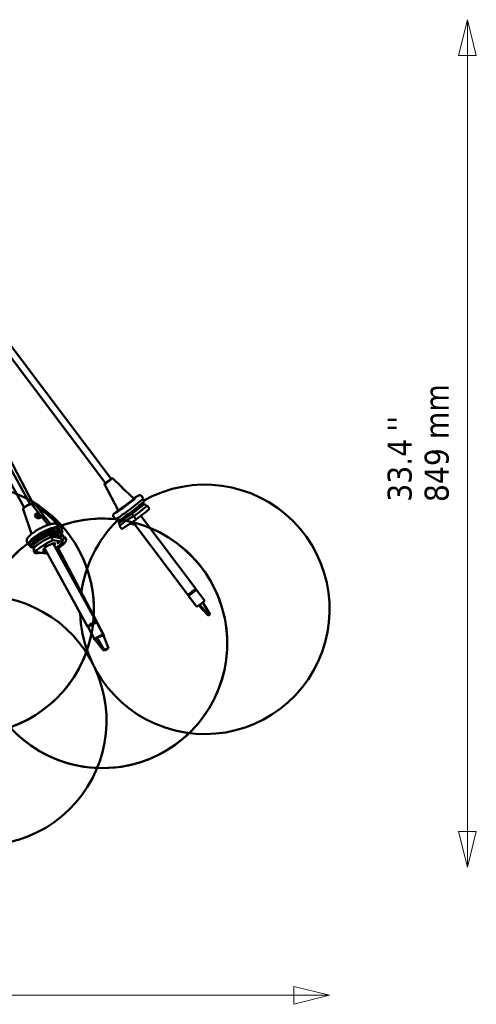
# Model space of a CAD drawing. Header units: millimetres. Extents: x 224 to 3432, y 73 to 2441.
# Tile 17 of 27: x 2399 to 2857, y 73 to 1059. Entities that reach past the tile are written whole.
import ezdxf

# ---------------------------------------------------------------- set-up
doc = ezdxf.new("R2010")
doc.units = ezdxf.units.MM
doc.header["$LTSCALE"] = 12
for name, color, linetype, lineweight in [('Symbol (ISO)', 7, 'Continuous', 50), ('Widoczne (ISO)', 7, 'Continuous', 50), ('Wymiar (ISO)', 7, 'Continuous', 18)]:
    doc.layers.add(name, color=color, linetype=linetype, lineweight=lineweight)
doc.styles.add('Tekst notatki (ISO)', font='tahoma.ttf')

msp = doc.modelspace()

# ---------------------------------------------------------------- linework, layer by layer
at = {"layer": 'Widoczne (ISO)'}
for p, q in [((2170.36, 994.44), (2403.36, 570.26)), ((2177.42, 996.13), (2409.49, 573.63)), ((2184.52, 994.02), (2484.99, 594.91)), ((2191.7, 996.13), (2490.59, 599.12)), ((2210.42, 959.63), (2413.28, 572.89)), ((2484.03, 594.2), (2483.93, 593.76)), ((2483.93, 593.75), (2497.55, 567.6)), ((2491.53, 599.85), (2491.99, 599.82)), ((2492, 599.82), (2500.68, 591.56)), ((2504.89, 587.56), (2513.36, 579.51)), ((2522.8, 579.61), (2521, 582)), ((2410.56, 573.73), (2410.98, 573.66)), ((2411.33, 573.49), (2427.61, 553.06)), ((2413.87, 573.72), (2414.28, 573.65)), ((2414.75, 573.42), (2421.71, 564.36)), ((2509.69, 575.54), (2509.7, 575.53)), ((2510.69, 576.31), (2511.32, 576.81)), ((2511.01, 576.59), (2511.22, 576.75)), ((2511.67, 577.05), (2511.26, 576.71)), ((2511.26, 576.71), (2511.56, 576.97)), ((2511.36, 576.87), (2511.3, 576.83)), ((2511.37, 576.87), (2511.38, 576.85)), ((2511.39, 576.9), (2511.42, 576.92)), ((2511.53, 577.01), (2511.56, 576.97)), ((2511.83, 577.26), (2511.85, 577.26)), ((2511.97, 577.23), (2511.87, 577.2)), ((2512.05, 577.41), (2512.46, 577.75)), ((2512.46, 577.75), (2512.16, 577.49)), ((2512.19, 577.45), (2512.22, 577.41)), ((2512.2, 577.4), (2512.2, 577.4)), ((2512.52, 577.65), (2512.21, 577.46)), ((2512.99, 578.04), (2512.3, 577.54)), ((2512.35, 577.59), (2512.36, 577.58)), ((2512.36, 577.59), (2512.99, 578.04)), ((2513.03, 578.15), (2512.39, 577.65)), ((2513.2, 578.25), (2512.5, 577.71)), ((2513.67, 579.11), (2513.37, 579.5)), ((2513.65, 578.95), (2513.67, 579.09)), ((2514.06, 578.88), (2514.09, 578.83)), ((2518.76, 570.56), (2524.1, 574.18)), ((2522.15, 578.81), (2523.81, 576.61)), ((2524.1, 574.18), (2525.83, 571.88)), ((2529.07, 569.14), (2526.67, 572.34)), ((2402.49, 568.63), (2411, 543.93)), ((2402.7, 569.41), (2402.53, 569.02)), ((2414.96, 561.66), (2418.65, 562.81)), ((2495.56, 565.21), (2495.59, 565.16)), ((2496.41, 565.86), (2497.12, 566.39)), ((2496.49, 565.89), (2497.17, 566.41)), ((2496.72, 566.14), (2497.36, 566.6)), ((2497.29, 566.53), (2496.72, 566.14)), ((2497.49, 566.64), (2496.99, 566.23)), ((2496.99, 566.23), (2497.39, 566.57)), ((2497.27, 566.58), (2497.48, 566.7)), ((2497.29, 566.53), (2497.31, 566.51)), ((2497.49, 566.7), (2497.53, 566.67)), ((2497.85, 567.2), (2497.55, 567.6)), ((2497.66, 566.71), (2497.67, 566.76)), ((2497.67, 566.76), (2497.69, 566.73)), ((2497.84, 567.02), (2497.84, 566.97)), ((2497.84, 566.97), (2497.89, 566.88)), ((2498.01, 567.17), (2497.87, 567.19)), ((2498.01, 567.03), (2498.03, 566.99)), ((2498.02, 567.09), (2498.17, 567.22)), ((2498.23, 567.15), (2498.02, 567.03)), ((2498.2, 567.23), (2498.12, 567.16)), ((2498.56, 567.43), (2498.14, 567.13)), ((2498.21, 567.2), (2498.52, 567.41)), ((2498.21, 567.2), (2498.22, 567.19)), ((2511.41, 563.93), (2502.99, 558.24)), ((2505.81, 562.27), (2506.33, 561.58)), ((2511.41, 563.93), (2513.13, 561.64)), ((2515.67, 569.68), (2516.69, 568.32)), ((2515.9, 567.99), (2515.91, 567.98)), ((2518.02, 571.53), (2519.07, 570.15)), ((2417.92, 562.09), (2414.93, 561.16)), ((2419.11, 561.96), (2415.43, 560.81)), ((2423.1, 561.59), (2423.53, 560.94)), ((2425.2, 559.82), (2429.88, 553.73)), ((2438.47, 549.95), (2437.07, 552.5)), ((2494.84, 558.55), (2493.04, 560.95)), ((2495.79, 558.96), (2497.44, 556.76)), ((2502.74, 558.08), (2498.1, 554.94)), ((2498.1, 554.94), (2499.82, 552.64)), ((2515.77, 558.41), (2501.54, 548.79)), ((2501.59, 559.28), (2502.56, 557.98)), ((2504.04, 561), (2504.96, 559.79)), ((2507.04, 561.48), (2506.35, 561.57)), ((2507.92, 561.97), (2507.97, 561.9)), ((2512.34, 556.09), (2567.42, 482.93)), ((2513.37, 561.61), (2515.77, 558.41)), ((2520.43, 561.97), (2575.41, 488.95)), ((2429.01, 543.24), (2430.29, 540.93)), ((2435.54, 542.17), (2429.01, 543.24)), ((2429.92, 543.09), (2431.8, 544.22)), ((2429.94, 543.1), (2429.94, 543.09)), ((2433.34, 543.41), (2432.19, 542.72)), ((2434.99, 543.82), (2436.71, 540.68)), ((2437.59, 549.47), (2438.99, 546.92)), ((2441.28, 549.66), (2439.94, 552.21)), ((2440.51, 543.11), (2441.84, 543.24)), ((2441.16, 547.74), (2441.73, 546.64)), ((2441.84, 543.24), (2443.12, 540.8)), ((2501.54, 548.79), (2499.14, 551.99)), ((2407.79, 533.1), (2406.39, 535.65)), ((2408.67, 533.58), (2410.07, 531.03)), ((2417.77, 538.16), (2418.22, 537.33)), ((2420.07, 539.4), (2420.42, 538.76)), ((2422.7, 540.84), (2423.01, 540.28)), ((2432.35, 537.61), (2430.48, 541.01)), ((2442.53, 535.93), (2432.35, 537.61)), ((2432.72, 534.45), (2476.13, 455.43)), ((2438.53, 541.67), (2435.93, 542.1)), ((2438.53, 541.67), (2439.63, 539.67)), ((2440.66, 539.33), (2442.53, 535.93)), ((2445.83, 537.61), (2444.05, 541.01)), ((2412.18, 532.25), (2413.38, 530.07)), ((2412.73, 530.3), (2413.04, 529.71)), ((2412.85, 529.49), (2414.72, 526.09)), ((2414.78, 524.41), (2413, 527.81)), ((2414.72, 526.09), (2424.89, 524.41)), ((2421.07, 525.04), (2414.78, 524.41)), ((2423.89, 529.76), (2467.36, 450.62)), ((2437.67, 529.63), (2476.64, 455.35)), ((2569.13, 484.01), (2569.7, 483.24)), ((2569.7, 483.24), (2571.81, 484.77)), ((2571.81, 484.77), (2571.23, 485.54)), ((2573.93, 487.62), (2574.5, 486.86)), ((2574.5, 486.86), (2575.41, 487.67)), ((2575.41, 487.67), (2574.86, 488.4)), ((2575.41, 487.7), (2574.88, 488.41)), ((2576.01, 488.15), (2584.42, 476.97)), ((2568.02, 482.13), (2576.43, 470.96)), ((2568.62, 482.59), (2568.09, 483.3)), ((2589.83, 463.38), (2582.61, 475.38)), ((2587.86, 462.2), (2578.49, 472.29)), ((2588.64, 462.48), (2579.45, 472.98)), ((2473.08, 454.8), (2470.54, 453.52)), ((2471.79, 454.24), (2471.83, 454.17)), ((2473.44, 454.13), (2473.08, 454.8)), ((2473.86, 455.07), (2473.85, 455.08)), ((2474.01, 455.13), (2474.02, 455.11)), ((2474.4, 455.22), (2474.41, 455.2)), ((2475.3, 455.21), (2475.54, 454.77)), ((2476.6, 454.58), (2483.13, 442.68)), ((2477.08, 454.5), (2483.32, 442.6)), ((2588, 462.25), (2587.86, 462.2)), ((2588.5, 462.43), (2588, 462.25)), ((2588.64, 462.48), (2588.5, 462.43)), ((2589.83, 463.38), (2588.64, 462.48)), ((2467.83, 449.77), (2474.37, 437.87)), ((2468.23, 451.66), (2468.19, 450.84)), ((2468.19, 450.84), (2468.23, 450.76)), ((2468.54, 451.09), (2468.23, 451.66)), ((2468.46, 451.96), (2468.47, 451.94)), ((2468.48, 451.95), (2468.47, 451.97)), ((2470.54, 453.52), (2470.91, 452.84)), ((2470.76, 453.68), (2470.78, 453.65)), ((2482.7, 427.36), (2474.39, 438.31)), ((2476.35, 440.22), (2478.33, 440.82)), ((2483.44, 428.08), (2476.35, 440.22)), ((2478.33, 440.82), (2481.13, 441.65)), ((2481.13, 441.65), (2483.1, 442.24)), ((2487.86, 429.4), (2483.1, 442.24)), ((2483.44, 428.08), (2482.7, 427.36)), ((2482.7, 427.36), (2483.51, 427.6)), ((2484.25, 428.32), (2483.44, 428.08)), ((2483.51, 427.6), (2486.32, 428.44)), ((2487.05, 429.16), (2484.25, 428.32)), ((2484.83, 427.6), (2484.57, 427.92)), ((2485.03, 427.36), (2484.66, 427.94)), ((2485.03, 427.36), (2484.83, 427.6)), ((2486.35, 428.08), (2485.03, 427.36)), ((2486.35, 428.08), (2486.21, 428.41)), ((2486.32, 428.44), (2487.13, 428.68)), ((2487.86, 429.4), (2487.05, 429.16)), ((2487.13, 428.68), (2487.86, 429.4))]:
    msp.add_line(p, q, dxfattribs=at)
for centre in [(2348.39, 468.38), (2482.01, 434.33)]:
    msp.add_circle(centre, 125, dxfattribs=at)
for centre, radius, start, end in [((2584.64, 468.38), 125, 181.7418, 119.38925), ((2348.39, 468.38), 125, 357.01051, 59.67113), ((2348.39, 468.38), 123, 44.24746, 56.07306), ((2482.01, 434.33), 125, 84.15307, 109.63182), ((2584.64, 468.38), 125, 134.55961, 172.9446), ((2482.01, 434.33), 125, 83.52494, 83.95703), ((2482.01, 434.33), 125, 81.09573, 81.82732), ((2482.01, 434.33), 123, 74.56471, 77.06428), ((2482.01, 434.33), 125, 75.73996, 76.215), ((2482.01, 434.33), 125, 126.82724, 67.68985), ((2361.01, 356.96), 125, 172.81728, 95.80897), ((2348.39, 468.38), 125, 212.5061, 348.75897)]:
    msp.add_arc(centre, radius, start, end, dxfattribs=at)
for centre, major_axis, ratio, start_param, end_param in [((2487.79, 597.02), (3.75, 2.83), 0.041384, 2.410853, 7.013925), ((2487.97, 596.78), (-4.03, -3.04), 0.041384, 6.234271, 9.473692), ((2487.79, 597.02), (-3.16, -2.38), 0.041384, 5.801199, 9.906764), ((2487.79, 597.02), (2.8, 2.11), 0.041384, 3.141593, 6.283185), ((2487.97, 596.78), (2.92, 2.2), 0.041384, 1.250224, 1.891369), ((2502.33, 589.24), (-1.51, 1.99), 0.100565, 4.87214, 5.869337), ((2406.93, 571.02), (-4.43, -2.43), 0.245211, 3.183761, 6.241017), ((2406.8, 571.27), (4.12, 2.26), 0.245211, 0.303201, 2.838391), ((2410.18, 571.27), (3.1, 1.63), 0.281603, 5.491688, 6.283185), ((2410.18, 571.27), (3.5, 1.83), 0.281603, 5.394707, 6.765172), ((2410.18, 571.27), (4.16, 2.18), 0.281603, 5.283058, 7.013925), ((2410.31, 571.02), (4.47, 2.35), 0.281603, 5.256344, 6.636961), ((2410.32, 571.01), (3.23, 1.7), 0.281603, 6.116908, 6.570867), ((2508.82, 569.08), (-13.98, -10.53), 0.041384, 0, 3.141593), ((2510.63, 566.69), (13.18, 9.92), 0.041384, 3.141593, 6.283185), ((2505.46, 573.55), (7.91, 5.95), 0.041384, 3.134689, 6.290089), ((2505.76, 573.15), (7.91, 5.95), 0.041384, 3.141593, 6.283185), ((2505.82, 573.07), (-7.83, -5.89), 0.041384, 0.041432, 3.100161), ((2511.23, 565.88), (-11.58, -8.72), 0.041384, 5.649407, 10.283123), ((2511.86, 577.23), (2.52, 1.89), 0.041384, 3.540612, 7.429072), ((2511.86, 577.23), (2.2, 1.65), 0.041384, 3.527476, 7.442207), ((2511.2, 576.74), (0.17, 0.128), 0.041384, 4.822186, 6.449134), ((2511.4, 576.85), (0.17, 0.128), 0.041384, 0.368941, 1.995889), ((2511.1, 564.56), (13.18, 9.92), 0.041384, 4.704491, 6.084041), ((2511.36, 576.88), (0.17, 0.128), 0.041384, 5.08133, 6.261628), ((2511.22, 577.04), (-0.121, 0.336), 0.475261, 4.068395, 4.196264), ((2511.3, 577.03), (-0.351, 0.161), 0.194938, 3.935865, 3.977203), ((2511.7, 577.07), (0.17, 0.128), 0.041384, 0.109797, 1.736745), ((2512.02, 577.39), (-0.17, -0.128), 0.041384, 0.109797, 1.736745), ((2511.86, 577.23), (1.34, 1.01), 0.041184, 4.763214, 5.198665), ((2511.91, 577.57), (0.342, -0.167), 0.265243, 5.249249, 5.68673), ((2512.32, 577.61), (-0.17, -0.128), 0.041384, 0.368941, 1.995889), ((2512.17, 577.76), (-0.052, 0.378), 0.178245, 2.343054, 2.762947), ((2512.36, 577.58), (-0.17, -0.128), 0.041384, 5.08133, 6.708278), ((2512.52, 577.72), (-0.17, -0.128), 0.041384, 4.822186, 6.449134), ((2512.39, 577.87), (0.099, -0.351), 0.415102, 5.511293, 5.537364), ((2512.9, 562.16), (13.98, 10.53), 0.041384, 4.71455, 6.073981), ((2417.04, 561.81), (-1.78, 1.75), 0.749435, 4.534345, 7.273222), ((2423.01, 561.81), (-1.18, 2.2), 0.027764, 4.628169, 5.835002), ((2497.75, 566.87), (-2.52, -1.89), 0.041384, 4.602471, 8.47627), ((2497.75, 566.87), (-2.2, -1.65), 0.041384, 4.580248, 8.489405), ((2497.12, 566.41), (0.17, 0.128), 0.041384, 4.673208, 6.300156), ((2497.22, 566.44), (0.17, 0.128), 0.041384, 0.219963, 1.846911), ((2497.32, 566.58), (0.17, 0.128), 0.041384, 4.932352, 6.5593), ((2497.19, 566.73), (-0.101, 0.35), 0.421878, 4.065996, 4.207885), ((2497.12, 566.62), (-0.343, 0.167), 0.257783, 3.914618, 3.949087), ((2497.5, 566.63), (0.17, 0.128), 0.041384, 6.244004, 7.870952), ((2497.75, 566.86), (1.34, 1.01), 0.041228, 4.613594, 5.04897), ((2498.01, 567.1), (-0.17, -0.128), 0.041384, 6.244004, 7.870952), ((2498.18, 567.15), (-0.17, -0.128), 0.041384, 4.932352, 6.5593), ((2497.9, 567.27), (0.331, -0.175), 0.327321, 5.22858, 5.408393), ((2498.28, 567.29), (-0.17, -0.128), 0.041384, 0.219963, 1.414612), ((2498.14, 567.44), (-0.057, 0.371), 0.244318, 2.372378, 2.532811), ((2498.38, 567.32), (-0.17, -0.128), 0.041384, 4.80679, 6.300156), ((2498.25, 567.47), (0.083, -0.362), 0.356074, 5.505935, 5.534225), ((2511.1, 564.56), (5.59, 4.21), 0.041384, 2.430698, 6.004717), ((2511.53, 565.49), (-5.19, -3.91), 0.041384, 0, 2.682823), ((2511.83, 565.09), (-4.79, -3.61), 0.041384, 0.041432, 2.901495), ((2516.07, 567.91), (-1.2, -0.9), 0.041384, 4.194203, 8.525367), ((2515.31, 558.97), (13.98, 10.53), 0.041384, 4.71455, 6.073981), ((2417.04, 561.81), (-1.78, 1.75), 0.749435, 1.392752, 1.785872), ((2417.04, 561.81), (1.78, -1.75), 0.749435, 0.596916, 0.990036), ((2511.1, 564.56), (-13.18, -9.92), 0.041384, 5.423896, 6.084041), ((2503.64, 558.86), (-1.2, -0.9), 0.041384, 5.902911, 6.663459), ((2504.78, 557.53), (-1.2, -0.9), 0.041384, 0.523742, 0.840011), ((2511.1, 564.56), (13.18, 9.92), 0.041384, 1.916911, 2.061399), ((2423.13, 541.53), (-15.34, -8.43), 0.245211, 2.8019, 6.622878), ((2423.13, 541.53), (14.46, 7.94), 0.245211, 0, 3.141593), ((2424.53, 538.98), (14.46, 7.94), 0.245211, 5.495797, 9.974884), ((2425.35, 536.96), (-14.46, -7.94), 0.245211, 4.325173, 5.704723), ((2425.01, 538.12), (-12.7, -6.98), 0.245211, 2.528261, 5.94842), ((2432.57, 543.82), (2.63, 1.44), 0.245211, 4.873178, 8.014771), ((2425.78, 541.53), (15.5, 8.13), 0.281603, 5.392649, 6.283185), ((2427.12, 538.98), (14.61, 7.66), 0.281603, 5.472119, 6.283185), ((2427.19, 536.96), (14.61, 7.66), 0.281603, 5.551103, 6.012157), ((2512.9, 562.16), (-13.98, -10.53), 0.041384, 5.953511, 6.073981), ((2426.75, 534.41), (15.34, 8.43), 0.245211, 1.19364, 2.55307), ((2428.62, 531.01), (15.34, 8.43), 0.245211, 1.19364, 2.55307), ((2418.4, 537.67), (-2.63, -1.44), 0.245211, 3.840464, 6.938865), ((2428.62, 531.01), (-5.92, -3.25), 0.245211, 2.461971, 7.073431), ((2428.62, 531.01), (-15.34, -8.43), 0.245211, 1.875502, 2.55307), ((2430.31, 531.01), (15.5, 8.13), 0.281603, 4.935208, 6.002097), ((2435.4, 539.96), (1.31, 0.72), 0.245211, 6.23125, 6.940238), ((2427.57, 538.12), (12.83, 6.73), 0.281603, 5.614123, 5.756358), ((2428.52, 534.41), (15.5, 8.13), 0.281603, 5.555835, 6.002097), ((2425.01, 538.12), (-12.7, -6.98), 0.245211, 6.040404, 6.525967), ((2428.52, 534.41), (-15.5, -8.13), 0.281603, 5.887082, 6.002097), ((2428.62, 531.01), (-15.34, -8.43), 0.245211, 1.19364, 1.295933), ((2571.42, 485.94), (3.99, 3.01), 0.041384, 3.141593, 6.283185), ((2572.02, 485.14), (-3.99, -3.01), 0.041384, 5.728374, 9.979589), ((2572.02, 485.14), (-3.4, -2.56), 0.041384, 1.479828, 2.361222), ((2572.02, 485.14), (3.4, 2.56), 0.041384, 6.192217, 6.283185), ((2572.02, 485.14), (-3.4, -2.56), 0.041384, 0, 0.790426), ((2580.43, 473.97), (-3.99, -3.01), 0.041384, 1.29268, 2.115714), ((2580.43, 473.97), (3.99, 3.01), 0.041384, 5.257307, 6.283185), ((2580.43, 473.97), (-3.99, -3.01), 0.041384, 0, 1.29268), ((2471.75, 453.02), (4.38, 2.41), 0.245211, 5.876723, 9.83124), ((2472.21, 452.17), (-4.38, -2.41), 0.245211, 3.141593, 6.283185), ((2471.75, 453.02), (3.77, 2.07), 0.245211, 6.036919, 9.671044), ((2471.75, 453.02), (3.73, 2.05), 0.245211, 0.194009, 1.075403), ((2471.51, 453.45), (3.33, 1.83), 0.245211, 6.264196, 6.292652), ((2472.21, 453.02), (4.43, 2.32), 0.281603, 5.875219, 6.283185), ((2472.65, 452.17), (4.43, 2.32), 0.281603, 5.893104, 6.630887), ((2471.51, 453.45), (-3.33, -1.83), 0.245211, 6.273719, 6.358647), ((2471.75, 453.02), (3.73, 2.05), 0.245211, 1.764806, 2.6462), ((2478.75, 440.28), (-4.38, -2.41), 0.245211, 5.974941, 6.664037), ((2478.75, 440.28), (-4.38, -2.41), 0.245211, 5.151907, 5.974941), ((2478.75, 440.28), (4.38, 2.41), 0.245211, 5.974941, 8.293499), ((2478.89, 440.28), (4.43, 2.32), 0.281603, 5.878519, 6.283185)]:
    msp.add_ellipse(centre, major_axis=major_axis, ratio=ratio, start_param=start_param, end_param=end_param, dxfattribs=at)
for centre in [(2437.87, 535.45), (2423.3, 525.93), (2424.7, 531.66)]:
    msp.add_ellipse(centre, major_axis=(-1.31, -0.72), ratio=0.245211, dxfattribs=at)
for points, knots in [([(2500.68, 591.56), (2500.71, 591.54), (2500.75, 591.5), (2500.85, 591.37), (2500.93, 591.25), (2501.16, 590.93), (2501.33, 590.69), (2501.71, 590.21), (2501.9, 589.98), (2502.23, 589.63), (2502.36, 589.5), (2502.49, 589.37)], [-0.3041078, -0.3041078, -0.3041078, -0.3041078, -0.2682681, -0.2682681, -0.2075181, -0.2075181, -0.116042, -0.116042, -0.0446315, -0.0446315, 0, 0, 0, 0]), ([(2502.49, 589.37), (2502.66, 589.21), (2502.85, 589.04), (2503.36, 588.62), (2503.69, 588.38), (2504.06, 588.13), (2504.15, 588.07), (2504.46, 587.86), (2504.66, 587.74), (2504.83, 587.61), (2504.87, 587.59), (2504.89, 587.56)], [-1.5042559, -1.5042559, -1.5042559, -1.5042559, -1.4446488, -1.4446488, -1.3411084, -1.3411084, -1.3059698, -1.3059698, -1.2080586, -1.2080586, -1.1709485, -1.1709485, -1.1709485, -1.1709485]), ([(2521, 582), (2520.86, 582.18), (2520.7, 582.34), (2520.34, 582.58), (2520.16, 582.66), (2519.8, 582.78), (2519.64, 582.8), (2519.33, 582.82), (2519.2, 582.81), (2518.95, 582.78), (2518.84, 582.75), (2518.58, 582.68), (2518.47, 582.63), (2517.78, 582.33), (2517.28, 582.01), (2515.72, 581), (2514.74, 580.34), (2513.55, 579.51), (2513.49, 579.47), (2513.43, 579.42)], [5.5107324, 5.5107324, 5.5107324, 5.5107324, 5.5246219, 5.5246219, 5.5398813, 5.5398813, 5.5588427, 5.5588427, 5.5826826, 5.5826826, 5.6159459, 5.6159459, 5.6817785, 5.6817785, 6.029625, 6.029625, 6.3752636, 6.3752636, 6.3943865, 6.3943865, 6.3943865, 6.3943865]), ([(2499.7, 557.15), (2499.81, 557.15), (2499.88, 557.16), (2500.07, 557.2), (2500.16, 557.23), (2500.54, 557.37), (2500.76, 557.5), (2501.67, 558.04), (2502.45, 558.55), (2504.27, 559.79), (2505.24, 560.48), (2507.37, 562), (2508.51, 562.83), (2510.85, 564.56), (2512.04, 565.46), (2514.37, 567.24), (2515.51, 568.11), (2517.6, 569.76), (2518.56, 570.52), (2520.21, 571.88), (2520.9, 572.46), (2521.98, 573.42), (2522.29, 573.66), (2522.67, 574.21), (2522.74, 574.31), (2522.81, 574.55)], [1.526309, 1.526309, 1.526309, 1.526309, 1.5546, 1.5546, 1.607537, 1.607537, 1.82734, 1.82734, 2.20631, 2.20631, 2.532482, 2.532482, 2.854711, 2.854711, 3.176021, 3.176021, 3.497279, 3.497279, 3.819263, 3.819263, 4.144248, 4.144248, 4.488831, 4.488831, 4.555232, 4.555232, 4.555232, 4.555232]), ([(2510.58, 576.24), (2510.59, 576.25), (2510.62, 576.26), (2510.66, 576.29), (2510.67, 576.3), (2510.69, 576.31)], [0.03232339, 0.03232339, 0.03232339, 0.03232339, 0.05833443, 0.05833443, 0.07221493, 0.07221493, 0.07221493, 0.07221493]), ([(2511.77, 577.21), (2511.78, 577.21), (2511.78, 577.21), (2511.79, 577.19), (2511.8, 577.18), (2511.8, 577.17)], [0.029223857, 0.029223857, 0.029223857, 0.029223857, 0.03109721, 0.03109721, 0.035327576, 0.035327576, 0.035327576, 0.035327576]), ([(2512.99, 578.08), (2512.99, 578.1), (2513, 578.11), (2513.01, 578.13), (2513.02, 578.14), (2513.03, 578.15)], [0.053583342, 0.053583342, 0.053583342, 0.053583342, 0.056978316, 0.056978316, 0.062150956, 0.062150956, 0.062150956, 0.062150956]), ([(2520.94, 573.9), (2521.05, 573.83), (2521.16, 573.79), (2521.36, 573.73), (2521.45, 573.72), (2521.61, 573.71), (2521.67, 573.72), (2521.78, 573.73), (2521.82, 573.74), (2521.89, 573.76), (2521.9, 573.76), (2521.89, 573.76), (2521.81, 573.72), (2521.49, 573.55), (2521.14, 573.34), (2520.15, 572.7), (2519.44, 572.22), (2518.47, 571.55), (2518.32, 571.44), (2518.17, 571.34)], [4.627287, 4.627287, 4.627287, 4.627287, 4.6425886, 4.6425886, 4.6613252, 4.6613252, 4.6834395, 4.6834395, 4.7141602, 4.7141602, 4.7684184, 4.7684184, 4.8870992, 4.8870992, 5.1250154, 5.1250154, 5.4282171, 5.4282171, 5.4810733, 5.4810733, 5.4810733, 5.4810733]), ([(2414.74, 561.19), (2414.86, 561), (2415, 560.82), (2415.48, 560.38), (2415.85, 560.15), (2416.38, 559.93), (2416.51, 559.88), (2417.01, 559.73), (2417.43, 559.66), (2418.15, 559.64), (2418.46, 559.67), (2419.11, 559.83), (2419.41, 559.99), (2419.77, 560.39), (2419.86, 560.62), (2419.87, 560.96), (2419.86, 561.07), (2419.78, 561.46), (2419.66, 561.75), (2419.28, 562.4), (2419, 562.77), (2418.31, 563.49), (2417.9, 563.82), (2417.21, 564.21), (2416.89, 564.33), (2416.26, 564.44), (2415.95, 564.42), (2415.41, 564.25), (2415.14, 564.09), (2414.79, 563.73), (2414.67, 563.55), (2414.44, 563.08), (2414.37, 562.77), (2414.37, 562.17), (2414.42, 561.9), (2414.57, 561.48), (2414.65, 561.33), (2414.74, 561.19)], [-1.504256, -1.504256, -1.504256, -1.504256, -1.444649, -1.444649, -1.341108, -1.341108, -1.30597, -1.30597, -1.208059, -1.208059, -1.12742, -1.12742, -1.012024, -1.012024, -0.914325, -0.914325, -0.86858, -0.86858, -0.772667, -0.772667, -0.656304, -0.656304, -0.537522, -0.537522, -0.447771, -0.447771, -0.358019, -0.358019, -0.268268, -0.268268, -0.207518, -0.207518, -0.116042, -0.116042, -0.044632, -0.044632, 0, 0, 0, 0]), ([(2421.71, 564.36), (2421.72, 564.36), (2421.72, 564.35), (2421.79, 564.25), (2421.86, 564.09), (2422.01, 563.73), (2422.08, 563.55), (2422.28, 563.08), (2422.41, 562.77), (2422.71, 562.17), (2422.86, 561.9), (2423.12, 561.48), (2423.23, 561.33), (2423.33, 561.19)], [-0.3696565, -0.3696565, -0.3696565, -0.3696565, -0.3580194, -0.3580194, -0.2682681, -0.2682681, -0.2075181, -0.2075181, -0.116042, -0.116042, -0.0446315, -0.0446315, 0, 0, 0, 0]), ([(2497.61, 567.51), (2496.91, 566.95), (2496.28, 566.43), (2494.9, 565.27), (2494.26, 564.71), (2493.56, 564.04), (2493.38, 563.86), (2493.09, 563.5), (2492.99, 563.39), (2492.82, 563.05), (2492.79, 562.97), (2492.7, 562.72), (2492.64, 562.53), (2492.62, 562.05), (2492.64, 561.8), (2492.8, 561.32), (2492.91, 561.13), (2493.04, 560.95)], [7.768671, 7.768671, 7.768671, 7.768671, 7.9908087, 7.9908087, 8.3229348, 8.3229348, 8.4876299, 8.4876299, 8.5699775, 8.5699775, 8.5901469, 8.5901469, 8.6186293, 8.6186293, 8.6387877, 8.6387877, 8.652325, 8.652325, 8.652325, 8.652325]), ([(2496.41, 565.86), (2496.42, 565.87), (2496.44, 565.88), (2496.47, 565.89), (2496.48, 565.89), (2496.49, 565.89)], [0.020760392, 0.020760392, 0.020760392, 0.020760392, 0.025933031, 0.025933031, 0.02924733, 0.02924733, 0.02924733, 0.02924733]), ([(2496.46, 565.87), (2496.46, 565.87), (2496.46, 565.87), (2496.47, 565.88), (2496.48, 565.88), (2496.5, 565.89), (2496.5, 565.89), (2496.5, 565.89)], [0.02423097, 0.02423097, 0.02423097, 0.02423097, 0.03200393, 0.03200393, 0.05276506, 0.05276506, 0.05308569, 0.05308569, 0.05308569, 0.05308569]), ([(2406.39, 535.65), (2406.15, 536.09), (2406.04, 536.59), (2406.01, 537.62), (2406.14, 538.13), (2406.69, 539.53), (2407.29, 540.35), (2408.98, 542.23), (2410.15, 543.28), (2412.77, 545.32), (2414.16, 546.29), (2417.11, 548.15), (2418.66, 549.03), (2421.77, 550.65), (2423.33, 551.39), (2426.36, 552.64), (2427.82, 553.16), (2430.56, 553.94), (2431.82, 554.18), (2433.62, 554.27), (2434.24, 554.24), (2435.27, 553.99), (2435.67, 553.84), (2436.45, 553.33), (2436.82, 552.95), (2437.07, 552.5)], [3.353575, 3.353575, 3.353575, 3.353575, 3.479597, 3.479597, 3.640091, 3.640091, 3.964847, 3.964847, 4.34489, 4.34489, 4.684218, 4.684218, 5.015001, 5.015001, 5.344666, 5.344666, 5.678584, 5.678584, 6.029348, 6.029348, 6.23552, 6.23552, 6.365344, 6.365344, 6.495168, 6.495168, 6.495168, 6.495168]), ([(2419.21, 561.01), (2419.21, 560.92), (2419.21, 560.83), (2419.17, 560.56), (2419.08, 560.38), (2418.78, 560.08), (2418.55, 559.96), (2418.07, 559.84), (2417.84, 559.82), (2417.29, 559.82), (2416.97, 559.86), (2416.55, 559.98), (2416.44, 560.02), (2416.3, 560.07), (2416.27, 560.08), (2416.25, 560.09)], [0.8718372, 0.8718372, 0.8718372, 0.8718372, 0.914325, 0.914325, 1.0120237, 1.0120237, 1.1274203, 1.1274203, 1.2080586, 1.2080586, 1.3059698, 1.3059698, 1.3411084, 1.3411084, 1.3484576, 1.3484576, 1.3484576, 1.3484576]), ([(2423.33, 561.19), (2423.47, 561), (2423.63, 560.82), (2424.05, 560.38), (2424.32, 560.15), (2424.62, 559.93), (2424.69, 559.88), (2424.94, 559.73), (2425.1, 559.66), (2425.26, 559.64), (2425.28, 559.67), (2425.21, 559.83), (2425.06, 559.99), (2424.61, 560.39), (2424.35, 560.62), (2423.97, 560.96), (2423.84, 561.07), (2423.51, 561.38), (2423.31, 561.57), (2423.12, 561.76)], [-1.5042559, -1.5042559, -1.5042559, -1.5042559, -1.4446488, -1.4446488, -1.3411084, -1.3411084, -1.3059698, -1.3059698, -1.2080586, -1.2080586, -1.1274203, -1.1274203, -1.0120237, -1.0120237, -0.914325, -0.914325, -0.86858, -0.86858, -0.8030634, -0.8030634, -0.8030634, -0.8030634]), ([(2439.94, 552.21), (2439.68, 552.71), (2439.29, 553.12), (2438.31, 553.79), (2437.71, 553.99), (2436.25, 554.28), (2435.35, 554.28), (2434.36, 554.18)], [5.5826155, 5.5826155, 5.5826155, 5.5826155, 5.7301976, 5.7301976, 5.9199862, 5.9199862, 6.1905674, 6.1905674, 6.1905674, 6.1905674]), ([(2499.14, 551.99), (2501.29, 554), (2503.56, 555.77), (2508.15, 558.87), (2510.66, 560.33), (2513.37, 561.61)], [35.882115, 35.882115, 35.882115, 35.882115, 37.196513, 37.196513, 38.510912, 38.510912, 38.510912, 38.510912]), ([(2501.87, 558.9), (2501.83, 558.86), (2501.78, 558.81), (2501.23, 558.34), (2500.87, 557.99), (2500.71, 557.81), (2500.69, 557.79), (2500.73, 557.84), (2500.74, 557.86), (2500.78, 557.94), (2500.8, 557.97), (2500.84, 558.09), (2500.87, 558.18), (2500.89, 558.42), (2500.89, 558.56), (2500.85, 558.73), (2500.85, 558.75), (2500.84, 558.77)], [0.9255048, 0.9255048, 0.9255048, 0.9255048, 0.9526744, 0.9526744, 1.2562239, 1.2562239, 1.3494451, 1.3494451, 1.3861481, 1.3861481, 1.4052992, 1.4052992, 1.4324687, 1.4324687, 1.452213, 1.452213, 1.4542535, 1.4542535, 1.4542535, 1.4542535]), ([(2503.71, 555.86), (2503.68, 555.84), (2503.65, 555.81), (2503.5, 555.69), (2503.39, 555.61), (2503.26, 555.51), (2503.22, 555.48), (2503.19, 555.46)], [-0.1321984, -0.1321984, -0.1321984, -0.1321984, -0.1186679, -0.1186679, -0.0593926, -0.0593926, -0.0254432, -0.0254432, -0.0254432, -0.0254432]), ([(2416.07, 535.78), (2416.17, 535.87), (2416.28, 535.96), (2417.17, 536.72), (2418.1, 537.43), (2420.19, 538.87), (2421.35, 539.6), (2423.77, 540.99), (2425.02, 541.65), (2427.48, 542.82), (2428.69, 543.34), (2430.92, 544.16), (2431.94, 544.48), (2433.65, 544.88), (2434.35, 544.97), (2435.27, 544.97), (2435.53, 544.9), (2435.62, 544.86), (2435.54, 544.9), (2435.49, 544.99)], [3.29006, 3.29006, 3.29006, 3.29006, 3.330154, 3.330154, 3.632479, 3.632479, 3.943147, 3.943147, 4.256328, 4.256328, 4.568779, 4.568779, 4.876399, 4.876399, 5.169139, 5.169139, 5.420458, 5.420458, 5.597398, 5.597398, 5.597398, 5.597398]), ([(2430.48, 541.01), (2432, 541.12), (2433.63, 541), (2436.9, 540.46), (2438.71, 540.01), (2440.66, 539.33)], [35.882115, 35.882115, 35.882115, 35.882115, 37.196513, 37.196513, 38.510912, 38.510912, 38.510912, 38.510912])]:
    msp.add_open_spline(points, degree=3, knots=knots, dxfattribs=at)
for points, weights in [([(2502.21, 589.65), (2502.25, 589.68), (2502.29, 589.71)], [1.0015189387, 1.00098496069, 1]), ([(2511.81, 577.16), (2511.81, 577.17), (2511.8, 577.17)], [1.00448308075, 1.00413819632, 1.00378810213]), ([(2418.65, 562.81), (2418.68, 562.78), (2418.72, 562.75)], [1, 1.00228624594, 1.00214270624]), ([(2414.65, 561.48), (2414.81, 561.57), (2414.96, 561.66)], [1.00214270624, 1.00228624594, 1]), ([(2415.43, 560.81), (2415.33, 560.75), (2415.24, 560.7)], [1, 1.00142949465, 1.00190906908]), ([(2419.16, 561.93), (2419.14, 561.94), (2419.11, 561.96)], [1.00190906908, 1.00142949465, 1]), ([(2423.07, 561.56), (2423.13, 561.61), (2423.17, 561.66)], [1.00178536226, 1.00126408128, 1])]:
    msp.add_rational_spline(points, weights, degree=2, dxfattribs=at)
for points in [[(2512.52, 577.65), (2512.52, 577.65), (2512.52, 577.65), (2512.52, 577.65)], [(2526.67, 572.34), (2526.38, 572.2), (2526.09, 572.06), (2525.8, 571.92)], [(2418.4, 562.59), (2418.6, 562.36), (2418.77, 562.13), (2418.9, 561.89)], [(2497.66, 566.71), (2497.66, 566.71), (2497.66, 566.71), (2497.66, 566.71)], [(2498.23, 567.15), (2498.23, 567.15), (2498.23, 567.15), (2498.23, 567.15)], [(2414.97, 561.09), (2414.9, 561.2), (2414.83, 561.32), (2414.78, 561.45)], [(2415.28, 560.72), (2415.16, 560.84), (2415.06, 560.96), (2414.97, 561.09)], [(2499.81, 552.66), (2499.72, 552.57), (2499.63, 552.48), (2499.53, 552.39)], [(2505.89, 562.17), (2505.28, 561.69), (2504.71, 561.24), (2504.18, 560.81)], [(2437.52, 543.6), (2437.25, 543.07), (2436.87, 542.56), (2436.41, 542.02)], [(2438.82, 541.13), (2439.13, 541.48), (2439.41, 541.81), (2439.65, 542.15)], [(2444.05, 541.01), (2443.7, 541.02), (2443.35, 541.03), (2443, 541.04)], [(2413, 527.81), (2413.23, 527.87), (2413.45, 527.93), (2413.68, 527.98)]]:
    msp.add_open_spline(points, degree=3, dxfattribs=at)
at = {"layer": 'Wymiar (ISO)', "lineweight": 18}
for p, q in [((2847.62, 1059.13), (2838.62, 1023.13)), ((2847.62, 1023.13), (2847.62, 1059.13)), ((2856.62, 1023.13), (2847.62, 1059.13)), ((2838.62, 1023.13), (2856.62, 1023.13)), ((2847.62, 1023.13), (2847.62, 245.97)), ((2838.62, 245.97), (2847.62, 209.97)), ((2856.62, 245.97), (2838.62, 245.97)), ((2847.62, 245.97), (2847.62, 209.97)), ((2847.62, 209.97), (2856.62, 245.97)), ((2709.64, 81.69), (2673.64, 90.69)), ((2673.64, 90.69), (2673.64, 72.69)), ((2673.64, 81.69), (1550.65, 81.69)), ((2673.64, 81.69), (2709.64, 81.69)), ((2673.64, 72.69), (2709.64, 81.69))]:
    msp.add_line(p, q, dxfattribs=at)
at = {"layer": 'Wymiar (ISO)', "lineweight": 18, "flags": 128}
for points in [[(2856.62, 1023.13), (2847.62, 1059.13), (2838.62, 1023.13), (2856.62, 1023.13)], [(2838.62, 245.97), (2847.62, 209.97), (2856.62, 245.97), (2838.62, 245.97)], [(2673.64, 72.69), (2709.64, 81.69), (2673.64, 90.69), (2673.64, 72.69)]]:
    msp.add_lwpolyline(points, dxfattribs=at)
at = {"layer": 'Wymiar (ISO)'}
for points in [[(2856.62, 1023.13), (2847.62, 1059.13), (2838.62, 1023.13), (2856.62, 1023.13)], [(2838.62, 245.97), (2847.62, 209.97), (2856.62, 245.97), (2838.62, 245.97)], [(2673.64, 72.69), (2709.64, 81.69), (2673.64, 90.69), (2673.64, 72.69)]]:
    msp.add_solid(points, dxfattribs=at)

# ---------------------------------------------------------------- texts
at = {"layer": 'Symbol (ISO)', "insert": (2767.76, 646.45), "char_height": 24, "attachment_point": 1, "rotation": 90, "style": 'Tekst notatki (ISO)'}
msp.add_mtext("\\fTahoma|b0|i0;''", dxfattribs=at)
at = {"layer": 'Wymiar (ISO)', "char_height": 24, "attachment_point": 7, "rotation": 90, "style": 'Tekst notatki (ISO)'}
for s, insert in [('849 mm', (2829.33, 575.84)), ('33.4', (2792.24, 576.2))]:
    msp.add_mtext(s, dxfattribs=dict(at, insert=insert))

doc.saveas('drawing.dxf')
